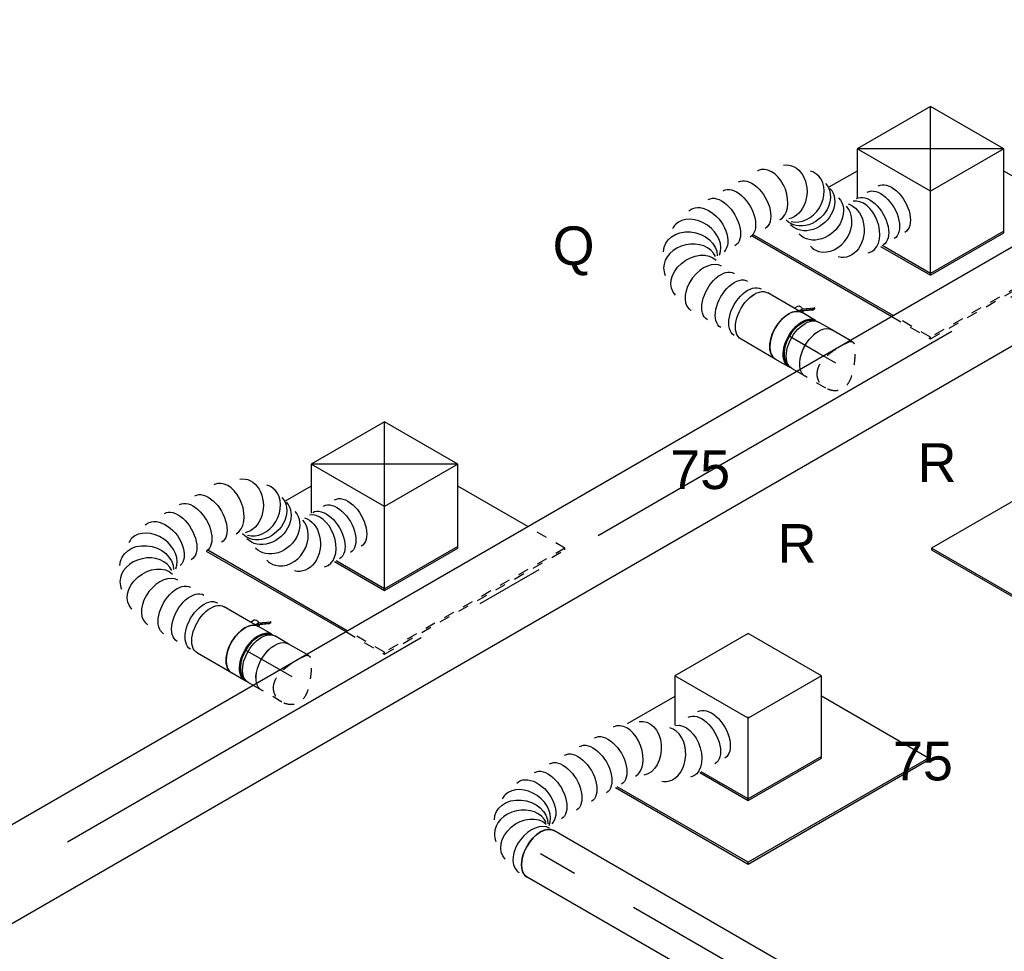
# Model space of a CAD drawing. Extents: x -138812 to 250702, y -18987 to 104055.
# Tile 33 of 193: x 16079 to 18374, y 29038 to 31210. Entities that reach past the tile are written whole.
import ezdxf
from ezdxf.enums import TextEntityAlignment as Align

# ---------------------------------------------------------------- set-up
doc = ezdxf.new("R2010")
doc.units = 0
doc.header["$LTSCALE"] = 50
doc.linetypes.add('CENTER2', pattern=[28.575, 19.05, -3.175, 3.175, -3.175])
doc.linetypes.add('STREEPJES', pattern=[0.1, 0.05, -0.05])
doc.layers.get('0').update_dxf_attribs({"linetype": 'CONTINUOUS'})
for name, color, linetype in [('WL570---_RETOUR', 112, 'CONTINUOUS'), ('WL570---_RETOUR_HL', 8, 'CONTINUOUS'), ('WL570---_RETOUR_RST', 2, 'CONTINUOUS'), ('WL570---_RETOUR_RST_HL', 1, 'CONTINUOUS'), ('WL570---_TOEVOER', 3, 'CONTINUOUS'), ('WL570---_TOEVOER_HL', 8, 'CONTINUOUS'), ('WL570---_TOEVOER_RST', 2, 'CONTINUOUS'), ('WL570---_TOEVOER_RST_HL', 1, 'CONTINUOUS'), ('WM570---_RETOUR_PR', 1, 'CONTINUOUS'), ('WM570---_RETOUR_RST_PR', 1, 'CONTINUOUS'), ('WM570---_TOEVOER_PR', 1, 'CONTINUOUS'), ('WM570---_TOEVOER_RST_PR', 1, 'CONTINUOUS')]:
    doc.layers.add(name, color=color, linetype=linetype)
doc.styles.add('BURO-018', font='ARIAL.TTF', dxfattribs={"height": 90})

# ---------------------------------------------------------------- blocks, each defined once
blk = doc.blocks.new('*U836')
at = {"color": 0, "ltscale": 10}
for p, q in [((3.7, 62.5, 2291), (1202.7, 62.5, 2291)), ((0, -62.5, 2291), (1202.7, -62.5, 2291))]:
    blk.add_line(p, q, dxfattribs=at)
at = {"color": 0, "ltscale": 10, "extrusion": (7.43708e-18, -5.9805e-17, -1)}
blk.add_ellipse((1202.7, 0, 2291), major_axis=(0, 62.5), ratio=0.57735, start_param=0, end_param=3.141593, dxfattribs=at)
at = {"layer": 'WL570---_RETOUR_HL', "linetype": 'CENTER2'}
blk.add_line((0, 0, 2291), (1202.7, 0, 2291), dxfattribs=at)
at = {"layer": 'WM570---_RETOUR_PR', "color": 1, "style": 'BURO-018'}
blk.add_attdef('POSNR', text='', height=90, dxfattribs=at).set_placement((0, 0), align=Align.MIDDLE)
blk = doc.blocks.new('*U981')
at = {"color": 0, "ltscale": 10}
for p, q in [((-100.2, 168.6, 3757), (-157.6, 69.2, 3757)), ((97.4, 168.6, 3757), (-100.2, 168.6, 3757)), ((-1.4, -2.5, 3757), (-100.2, 168.6, 3757)), ((196.2, -2.5, 3757), (97.4, 168.6, 3757)), ((-124.1, 127.3, 3757), (-252.3, 127.3, 3757)), ((-349.8, 11.9, 3757), (-171.5, -297, 3757)), ((-169.4, -293.4, 3757), (-345.7, 11.9, 3757)), ((-97.4, -168.6, 3757), (-1.4, -2.5, 3757)), ((196.2, -2.5, 3757), (-1.4, -2.5, 3757)), ((100.2, -168.6, 3757), (196.2, -2.5, 3757)), ((316.4, -293.4, 3757), (172.3, -43.8, 3757)), ((-162.5, -55.8, 3757), (-97.4, -168.6, 3757)), ((-95.3, -165.1, 3757), (-158.4, -55.8, 3757)), ((-97.4, -168.6, 3757), (100.2, -168.6, 3757)), ((102.3, -165.1, 3757), (-95.3, -165.1, 3757)), ((-171.5, -297, 3757), (-169.4, -293.4, 3757)), ((-171.5, -297, 3757), (314.4, -297, 3757)), ((316.4, -293.4, 3757), (-169.4, -293.4, 3757)), ((314.4, -297, 3757), (316.4, -293.4, 3757))]:
    blk.add_line(p, q, dxfattribs=at)
at = {"layer": 'WL570---_RETOUR_RST_HL', "linetype": 'CENTER2'}
blk.add_circle((0, 0, 3757), 0.075, dxfattribs=at)
at = {"layer": 'WL570---_RETOUR_RST', "color": 1, "style": 'BURO-018'}
for tag in ['MC', 'Q']:
    blk.add_attdef(tag, text='', height=90, dxfattribs=at).set_placement((0, 0), align=Align.MIDDLE)
at = {"layer": 'WM570---_RETOUR_RST_PR', "color": 1, "style": 'BURO-018'}
blk.add_attdef('POSNR', text='', height=90, dxfattribs=at).set_placement((0, 0), align=Align.MIDDLE)
blk = doc.blocks.new('*U982')
at = {"color": 0, "ltscale": 10}
for p, q in [((-100.2, 168.6, 4449.6), (-196.2, 2.5, 4449.6)), ((97.4, 168.6, 4449.6), (-100.2, 168.6, 4449.6)), ((-1.4, -2.5, 4449.6), (-100.2, 168.6, 4449.6)), ((196.2, -2.5, 4449.6), (97.4, 168.6, 4449.6)), ((-412.3, 127.3, 4449.6), (-414.4, 123.7, 4449.6)), ((-414.4, 123.7, 4449.6), (-171.5, -297, 4449.6)), ((-124.1, 127.3, 4449.6), (-412.3, 127.3, 4449.6)), ((-169.4, -293.4, 4449.6), (-412.3, 127.3, 4449.6)), ((-196.2, 2.5, 4449.6), (-97.4, -168.6, 4449.6)), ((-95.3, -165.1, 4449.6), (-194.1, 6, 4449.6)), ((-97.4, -168.6, 4449.6), (-1.4, -2.5, 4449.6)), ((196.2, -2.5, 4449.6), (-1.4, -2.5, 4449.6)), ((100.2, -168.6, 4449.6), (196.2, -2.5, 4449.6)), ((316.4, -293.4, 4449.6), (179.2, -55.8, 4449.6)), ((-97.4, -168.6, 4449.6), (100.2, -168.6, 4449.6)), ((102.3, -165.1, 4449.6), (-95.3, -165.1, 4449.6)), ((-171.5, -297, 4449.6), (-169.4, -293.4, 4449.6)), ((-171.5, -297, 4449.6), (314.4, -297, 4449.6)), ((316.4, -293.4, 4449.6), (-169.4, -293.4, 4449.6)), ((314.4, -297, 4449.6), (316.4, -293.4, 4449.6))]:
    blk.add_line(p, q, dxfattribs=at)
at = {"layer": 'WL570---_RETOUR_RST_HL', "linetype": 'CENTER2'}
blk.add_circle((0, 0, 4449.6), 0.075, dxfattribs=at)
at = {"layer": 'WL570---_RETOUR_RST', "color": 1, "style": 'BURO-018'}
for tag in ['MC', 'Q']:
    blk.add_attdef(tag, text='', height=90, dxfattribs=at).set_placement((0, 0), align=Align.MIDDLE)
at = {"layer": 'WM570---_RETOUR_RST_PR', "color": 1, "style": 'BURO-018'}
blk.add_attdef('POSNR', text='', height=90, dxfattribs=at).set_placement((0, 0), align=Align.MIDDLE)
blk = doc.blocks.new('*U983')
at = {"color": 0, "ltscale": 10}
for p, q in [((-99.2, 170.4, 4448.2), (-156.6, 71, 4448.2)), ((98.4, 170.4, 4448.2), (-99.2, 170.4, 4448.2)), ((-0.4, -0.7, 4448.2), (-99.2, 170.4, 4448.2)), ((197.2, -0.7, 4448.2), (-99.2, 170.4, 4448.2)), ((-0.4, -0.7, 4448.2), (98.4, 170.4, 4448.2)), ((197.2, -0.7, 4448.2), (98.4, 170.4, 4448.2)), ((-412.5, 116.9, 4448.2), (-224.7, -208.3, 4448.2)), ((-220.6, -208.3, 4448.2), (-408.4, 116.9, 4448.2)), ((-125.1, 125.5, 4448.2), (-194.7, 125.5, 4448.2)), ((-98.4, -170.4, 4448.2), (-0.4, -0.7, 4448.2)), ((197.2, -0.7, 4448.2), (-0.4, -0.7, 4448.2)), ((99.2, -170.4, 4448.2), (197.2, -0.7, 4448.2)), ((265.2, -208.3, 4448.2), (171.3, -45.6, 4448.2)), ((-165.6, -54, 4448.2), (-98.4, -170.4, 4448.2)), ((-96.3, -166.9, 4448.2), (-161.5, -54, 4448.2)), ((-98.4, -170.4, 4448.2), (99.2, -170.4, 4448.2)), ((101.2, -166.9, 4448.2), (-96.3, -166.9, 4448.2))]:
    blk.add_line(p, q, dxfattribs=at)
at = {"color": 8, "linetype": 'STREEPJES', "ltscale": 10}
for p, q in [((-224.7, -208.3, 4448.2), (-172.5, -298.8, 4448.2)), ((-170.4, -295.2, 4448.2), (-220.6, -208.3, 4448.2)), ((315.4, -295.2, 4448.2), (265.2, -208.3, 4448.2)), ((-172.5, -298.8, 4448.2), (-170.4, -295.2, 4448.2)), ((315.4, -295.2, 4448.2), (-170.4, -295.2, 4448.2)), ((313.3, -298.8, 4448.2), (315.4, -295.2, 4448.2)), ((-172.5, -298.8, 4448.2), (313.3, -298.8, 4448.2))]:
    blk.add_line(p, q, dxfattribs=at)
at = {"layer": 'WL570---_TOEVOER_RST_HL', "linetype": 'CENTER2'}
blk.add_circle((0, 0, 4448.2), 0.075, dxfattribs=at)
at = {"layer": 'WL570---_TOEVOER_RST', "color": 1, "style": 'BURO-018'}
for tag in ['MC', 'Q']:
    blk.add_attdef(tag, text='', height=90, dxfattribs=at).set_placement((0, 0), align=Align.MIDDLE)
at = {"layer": 'WM570---_TOEVOER_RST_PR', "color": 1, "style": 'BURO-018'}
blk.add_attdef('POSNR', text='', height=90, dxfattribs=at).set_placement((0, 0), align=Align.MIDDLE)
blk = doc.blocks.new('*U984')
at = {"color": 0, "ltscale": 10}
for p, q in [((-99.2, 170.4, 5487.5), (-156.6, 71, 5487.5)), ((98.4, 170.4, 5487.5), (-99.2, 170.4, 5487.5)), ((-0.4, -0.7, 5487.5), (-99.2, 170.4, 5487.5)), ((197.2, -0.7, 5487.5), (-99.2, 170.4, 5487.5)), ((-0.4, -0.7, 5487.5), (98.4, 170.4, 5487.5)), ((197.2, -0.7, 5487.5), (98.4, 170.4, 5487.5)), ((-412.5, 116.9, 5487.5), (-224.7, -208.3, 5487.5)), ((-220.6, -208.3, 5487.5), (-408.4, 116.9, 5487.5)), ((-125.1, 125.5, 5487.5), (-200.8, 125.5, 5487.5)), ((-98.4, -170.4, 5487.5), (-0.4, -0.7, 5487.5)), ((197.2, -0.7, 5487.5), (-0.4, -0.7, 5487.5)), ((99.2, -170.4, 5487.5), (197.2, -0.7, 5487.5)), ((265.2, -208.3, 5487.5), (171.3, -45.6, 5487.5)), ((-165.6, -54, 5487.5), (-98.4, -170.4, 5487.5)), ((-96.3, -166.9, 5487.5), (-161.5, -54, 5487.5)), ((-98.4, -170.4, 5487.5), (99.2, -170.4, 5487.5)), ((101.2, -166.9, 5487.5), (-96.3, -166.9, 5487.5))]:
    blk.add_line(p, q, dxfattribs=at)
at = {"color": 8, "linetype": 'STREEPJES', "ltscale": 10}
for p, q in [((-224.7, -208.3, 5487.5), (-172.5, -298.8, 5487.5)), ((-170.4, -295.2, 5487.5), (-220.6, -208.3, 5487.5)), ((315.4, -295.2, 5487.5), (265.2, -208.3, 5487.5)), ((-172.5, -298.8, 5487.5), (-170.4, -295.2, 5487.5)), ((315.4, -295.2, 5487.5), (-170.4, -295.2, 5487.5)), ((313.3, -298.8, 5487.5), (315.4, -295.2, 5487.5)), ((-172.5, -298.8, 5487.5), (313.3, -298.8, 5487.5))]:
    blk.add_line(p, q, dxfattribs=at)
at = {"layer": 'WL570---_TOEVOER_RST_HL', "linetype": 'CENTER2'}
blk.add_circle((0, 0, 5487.5), 0.075, dxfattribs=at)
at = {"layer": 'WL570---_TOEVOER_RST', "color": 1, "style": 'BURO-018'}
for tag in ['MC', 'Q']:
    blk.add_attdef(tag, text='', height=90, dxfattribs=at).set_placement((0, 0), align=Align.MIDDLE)
at = {"layer": 'WM570---_TOEVOER_RST_PR', "color": 1, "style": 'BURO-018'}
blk.add_attdef('POSNR', text='', height=90, dxfattribs=at).set_placement((0, 0), align=Align.MIDDLE)
blk = doc.blocks.new('*U1141')
at = {"color": 0, "ltscale": 10}
for centre, major_axis, ratio, start_param, end_param in [((0, 0, 3141.4), (0, 62.5), 0.57735, 3.141593, 6.283185), ((16.5, 0, 3141.4), (8.2, 62.3), 0.646887, 3.226552, 6.198226), ((16.5, 0, 3141.4), (8.2, 62.3), 0.646887, 6.198226, 6.368145), ((64.5, -21.7, 3141.4), (46.5, 42.5), 0.803023, 6.107746, 6.458625), ((64.5, -21.7, 3141.4), (46.5, 42.5), 0.803023, 3.317032, 6.107746), ((78.4, -66.7, 3141.4), (-62.7, 5.4), 0.750739, 0.1323, 3.009293), ((78.4, -66.7, 3141.4), (-62.7, 5.4), 0.750739, 3.009293, 3.273893), ((-50.1, -304, 3141.4), (48.5, -40.2), 0.643852, 3.250818, 6.17396), ((-137.3, -346.8, 3141.4), (-30, 55.6), 0.733285, 0.158952, 2.982641), ((-137.3, -346.8, 3141.4), (-30, 55.6), 0.733285, 6.124233, 6.442137), ((-50.1, -304, 3141.4), (48.5, -40.2), 0.643852, 6.17396, 6.392411)]:
    blk.add_ellipse(centre, major_axis=major_axis, ratio=ratio, start_param=start_param, end_param=end_param, dxfattribs=at)
at = {"color": 0, "ltscale": 10, "extrusion": (7.43708e-18, -5.9805e-17, -1)}
for centre, major_axis, ratio, start_param, end_param in [((44.2, -7.4, 3141.4), (-26.6, -57), 0.750739, 3.009293, 6.150885), ((76.2, -41.9, 3141.4), (60.1, 19), 0.803023, 6.107746, 9.249338), ((71, -94.4, 3141.4), (58, -24), 0.646887, 6.198226, 9.339819), ((52.6, -126.2, 3141.4), (54.1, -31.2), 0.57735, 0, 3.141593), ((32.4, -161.2, 3141.4), (54.1, -31.2), 0.57735, 0, 3.141593), ((12.2, -196.2, 3141.4), (54.1, -31.2), 0.57735, 0, 3.141593), ((-8, -231.2, 3141.4), (54.1, -31.2), 0.57735, 0, 3.141593), ((-28.2, -266.2, 3141.4), (54.1, -31.2), 0.57735, 0, 3.141593), ((-81.1, -330.7, 3141.4), (-30, 55.6), 0.733285, 2.982641, 6.124233), ((-168.3, -373.5, 3141.4), (48.5, -40.2), 0.643852, 0.109226, 3.250818), ((-193.2, -416.7, 3141.4), (54.1, -31.3), 0.57735, 0, 3.141593), ((-206.4, -439.5, 3141.4), (54.1, -31.3), 0.57735, 0, 3.141593)]:
    blk.add_ellipse(centre, major_axis=major_axis, ratio=ratio, start_param=start_param, end_param=end_param, dxfattribs=at)
at = {"layer": 'WM570---_RETOUR_PR', "color": 1, "style": 'BURO-018'}
blk.add_attdef('POSNR', text='', height=90, dxfattribs=at).set_placement((0, 0), align=Align.MIDDLE)
blk = doc.blocks.new('*U1173')
at = {"color": 8, "linetype": 'STREEPJES', "ltscale": 10}
blk.add_line((-40.3, 62.5, 3504.5), (-17.1, 62.5, 3504.5), dxfattribs=at)
at = {"color": 0, "ltscale": 10}
for p, q in [((-17.1, 62.5, 3504.5), (-4.1, 62.5, 3504.5)), ((4.1, 62.5, 3504.5), (40.3, 62.5, 3504.5)), ((-40.3, -62.5, 3504.5), (-4.1, -62.5, 3504.5)), ((4.1, -62.5, 3504.5), (40.3, -62.5, 3504.5))]:
    blk.add_line(p, q, dxfattribs=at)
at = {"color": 8, "linetype": 'STREEPJES', "ltscale": 10, "extrusion": (7.43708e-18, -5.9805e-17, -1)}
blk.add_ellipse((-40.3, 0, 3504.5), major_axis=(0, 62.5), ratio=0.57735, start_param=0, end_param=0.528524, dxfattribs=at)
at = {"color": 0, "ltscale": 10, "extrusion": (7.43708e-18, -5.9805e-17, -1)}
for centre, major_axis, start_param, end_param in [((-40.3, 0, 3504.5), (0, 62.5), 0.528524, 3.141593), ((-4.1, 0, 3504.5), (0, 62.5), 0, 3.141593), ((4.1, 0, 3504.5), (0, 62.5), 0, 3.254972), ((4.1, 0, 3504.5), (0, 62.5), 6.169805, 6.280044), ((4.1, 0, 3504.5), (0, 59.4), 0.107903, 3.033689), ((40.3, 0, 3504.5), (0, 62.5), 0, 3.141593)]:
    blk.add_ellipse(centre, major_axis=major_axis, ratio=0.57735, start_param=start_param, end_param=end_param, dxfattribs=at)
at = {"layer": 'WL570---_TOEVOER_HL', "linetype": 'CENTER2'}
blk.add_line((-40.3, 0, 3504.5), (40.3, 0, 3504.5), dxfattribs=at)
at = {"layer": 'WM570---_TOEVOER_PR', "color": 1, "style": 'BURO-018'}
blk.add_attdef('POSNR', text='', height=90, dxfattribs=at).set_placement((0, 0), align=Align.MIDDLE)
blk = doc.blocks.new('*U1174')
at = {"color": 2, "ltscale": 10}
for p, q in [((-71, 59.4, 3565.5), (-79.2, 59.4, 3565.5)), ((-46.1, 62.5, 3565.5), (46.1, 62.5, 3565.5)), ((-71, -59.4, 3565.5), (-79.2, -59.4, 3565.5)), ((-64.1, -79.7, 3565.5), (-40.4, -63.1, 3565.5)), ((-38.8, -64.3, 3565.5), (-62.5, -81, 3565.5)), ((-46.1, -62.5, 3565.5), (-25.2, -62.5, 3565.5)), ((-38.8, -64.3, 3565.5), (-42.2, -70.2, 3565.5)), ((-40.4, -63.1, 3565.5), (-38.8, -64.3, 3565.5)), ((-25.2, -62.5, 3565.5), (-30.1, -71, 3565.5)), ((-25.2, -62.5, 3565.5), (46.1, -62.5, 3565.5)), ((-64.1, -79.7, 3565.5), (-67.5, -85.6, 3565.5)), ((-67.5, -85.6, 3565.5), (-65.9, -86.9, 3565.5)), ((-42.2, -70.2, 3565.5), (-65.9, -86.9, 3565.5)), ((-65.9, -86.9, 3565.5), (-62.5, -81, 3565.5)), ((-62.5, -81, 3565.5), (-64.1, -79.7, 3565.5))]:
    blk.add_line(p, q, dxfattribs=at)
for centre, major_axis, start_param, end_param in [((-82.3, 0, 3565.5), (0, 59.4), 3.249496, 6.175282), ((-46.1, 0, 3565.5), (0, 62.5), 3.141593, 6.283185)]:
    blk.add_ellipse(centre, major_axis=major_axis, ratio=0.57735, start_param=start_param, end_param=end_param, dxfattribs=at)
at = {"color": 2, "ltscale": 10, "extrusion": (1.23904e-16, 7.43708e-18, -1)}
for centre, major_axis, start_param, end_param in [((46.1, 0, 3565.5), (0, 62.5), 0, 3.141593), ((-38.3, -66.3, 3565.5), (8.15, -4.7), 2.282546, 2.962558), ((-38.3, -66.3, 3565.5), (8.15, -4.7), 0, 1.721651)]:
    blk.add_ellipse(centre, major_axis=major_axis, ratio=0.57735, start_param=start_param, end_param=end_param, dxfattribs=at)
at = {"layer": 'WL570---_TOEVOER', "color": 1, "style": 'BURO-018'}
blk.add_attdef('I', text='', height=90, dxfattribs=at).set_placement((0, 0), align=Align.MIDDLE)
at = {"layer": 'WM570---_TOEVOER_PR', "color": 1, "style": 'BURO-018'}
blk.add_attdef('POSNR', text='', height=90, dxfattribs=at).set_placement((0, 0), align=Align.MIDDLE)
blk = doc.blocks.new('*U1175')
at = {"color": 0, "ltscale": 10, "extrusion": (7.43708e-18, -5.9805e-17, -1)}
for centre, major_axis, ratio, start_param, end_param in [((0, 0, 3598.1), (0, 62.5), 0.57735, 0, 3.141593), ((18.1, 0, 3598.1), (0, 62.5), 0.57735, 0, 3.141593), ((54.4, 0, 3598.1), (0, 62.5), 0.57735, 0, 3.141593), ((90.7, 0, 3598.1), (0, 62.5), 0.57735, 0, 3.141593), ((162.8, -9, 3598.1), (-26.6, -57), 0.750739, 3.009293, 6.150885), ((201.9, -51.2, 3598.1), (60.1, 19), 0.803023, 6.107746, 9.249338), ((195.5, -115.1, 3598.1), (58, -24), 0.646887, 6.198226, 9.339819), ((175.2, -150.2, 3598.1), (54.1, -31.2), 0.57735, 0, 3.141593), ((154.9, -185.6, 3598.1), (54.1, -31.2), 0.57735, 0, 3.141593), ((134.5, -220.9, 3598.1), (54.1, -31.2), 0.57735, 0, 3.141593), ((-79.4, -276.3, 3598.1), (29.3, -56), 0.773325, 0.18266, 3.324253), ((-13.6, -277.3, 3598.1), (-18.5, -59.7), 0.806341, 0, 3.141593), ((14.9, -286.1, 3598.1), (-18.5, -59.7), 0.806341, 0, 3.141593), ((29.1, -290.6, 3598.1), (-18.5, -59.7), 0.806341, 0, 3.141593), ((80.7, -287.2, 3598.1), (-29.3, 56), 0.773325, 2.958932, 6.100525), ((-123, -324.9, 3598.1), (54.1, -31.2), 0.57735, 0, 3.141593), ((-137.6, -350.3, 3598.1), (54.1, -31.3), 0.57735, 0, 3.141593), ((-152.2, -375.6, 3598.1), (54.1, -31.3), 0.57735, 0, 3.141593)]:
    blk.add_ellipse(centre, major_axis=major_axis, ratio=ratio, start_param=start_param, end_param=end_param, dxfattribs=at)
at = {"color": 0, "ltscale": 10}
for centre, major_axis, ratio, start_param, end_param in [((129.1, 0, 3598.1), (8.2, 62.3), 0.646887, 3.226552, 6.198226), ((129.1, 0, 3598.1), (8.2, 62.3), 0.646887, 6.198226, 6.368145), ((187.6, -26.5, 3598.1), (46.5, 42.5), 0.803023, 3.317032, 6.107746), ((187.6, -26.5, 3598.1), (46.5, 42.5), 0.803023, 6.107746, 6.458625), ((204.6, -81.4, 3598.1), (-62.7, 5.4), 0.750739, 0.1323, 3.009293), ((204.6, -81.4, 3598.1), (-62.7, 5.4), 0.750739, 3.009293, 3.273893), ((-44.9, -267.6, 3598.1), (-1.7, -63.3), 0.808101, 3.365216, 6.059562), ((-44.9, -267.6, 3598.1), (-1.7, -63.3), 0.808101, 2.917969, 3.365216), ((111.9, -260, 3598.1), (48.6, -40), 0.660948, 3.251447, 6.173331), ((46.2, -295.9, 3598.1), (1.7, 63.3), 0.808101, 0.223624, 2.917969), ((-110.6, -303.5, 3598.1), (-48.6, 40), 0.660948, 0.109854, 3.031739), ((-110.6, -303.5, 3598.1), (-48.6, 40), 0.660948, 6.173331, 6.393039), ((111.9, -260, 3598.1), (48.6, -40), 0.660948, 6.173331, 6.393039), ((46.2, -295.9, 3598.1), (1.7, 63.3), 0.808101, 2.917969, 3.365216)]:
    blk.add_ellipse(centre, major_axis=major_axis, ratio=ratio, start_param=start_param, end_param=end_param, dxfattribs=at)
at = {"layer": 'WM570---_TOEVOER_PR', "color": 1, "style": 'BURO-018'}
blk.add_attdef('POSNR', text='', height=90, dxfattribs=at).set_placement((0, 0), align=Align.MIDDLE)
blk = doc.blocks.new('*U1176')
at = {"color": 8, "linetype": 'STREEPJES', "ltscale": 10}
blk.add_line((-40.3, 62.5, 4539.5), (-17.1, 62.5, 4539.5), dxfattribs=at)
at = {"color": 0, "ltscale": 10}
for p, q in [((-17.1, 62.5, 4539.5), (-4.1, 62.5, 4539.5)), ((4.1, 62.5, 4539.5), (40.3, 62.5, 4539.5)), ((-40.3, -62.5, 4539.5), (-4.1, -62.5, 4539.5)), ((4.1, -62.5, 4539.5), (40.3, -62.5, 4539.5))]:
    blk.add_line(p, q, dxfattribs=at)
at = {"color": 8, "linetype": 'STREEPJES', "ltscale": 10, "extrusion": (7.43708e-18, -5.9805e-17, -1)}
blk.add_ellipse((-40.3, 0, 4539.5), major_axis=(0, 62.5), ratio=0.57735, start_param=0, end_param=0.528524, dxfattribs=at)
at = {"color": 0, "ltscale": 10, "extrusion": (7.43708e-18, -5.9805e-17, -1)}
for centre, major_axis, start_param, end_param in [((-40.3, 0, 4539.5), (0, 62.5), 0.528524, 3.141593), ((-4.1, 0, 4539.5), (0, 62.5), 0, 3.141593), ((4.1, 0, 4539.5), (0, 62.5), 0, 3.254972), ((4.1, 0, 4539.5), (0, 62.5), 6.169805, 6.280044), ((4.1, 0, 4539.5), (0, 59.4), 0.107903, 3.033689), ((40.3, 0, 4539.5), (0, 62.5), 0, 3.141593)]:
    blk.add_ellipse(centre, major_axis=major_axis, ratio=0.57735, start_param=start_param, end_param=end_param, dxfattribs=at)
at = {"layer": 'WL570---_TOEVOER_HL', "linetype": 'CENTER2'}
blk.add_line((-40.3, 0, 4539.5), (40.3, 0, 4539.5), dxfattribs=at)
at = {"layer": 'WM570---_TOEVOER_PR', "color": 1, "style": 'BURO-018'}
blk.add_attdef('POSNR', text='', height=90, dxfattribs=at).set_placement((0, 0), align=Align.MIDDLE)
blk = doc.blocks.new('*U1177')
at = {"color": 2, "ltscale": 10}
for p, q in [((-71, 59.4, 4600.6), (-79.2, 59.4, 4600.6)), ((-46.1, 62.5, 4600.6), (46.1, 62.5, 4600.6)), ((-71, -59.4, 4600.6), (-79.2, -59.4, 4600.6)), ((-64.1, -79.7, 4600.6), (-40.4, -63.1, 4600.6)), ((-38.8, -64.3, 4600.6), (-62.5, -81, 4600.6)), ((-46.1, -62.5, 4600.6), (-25.2, -62.5, 4600.6)), ((-38.8, -64.3, 4600.6), (-42.2, -70.2, 4600.6)), ((-40.4, -63.1, 4600.6), (-38.8, -64.3, 4600.6)), ((-38.3, -64, 4600.6), (-38.8, -64.3, 4600.6)), ((-25.2, -62.5, 4600.6), (-30.1, -71, 4600.6)), ((-25.2, -62.5, 4600.6), (46.1, -62.5, 4600.6)), ((-64.1, -79.7, 4600.6), (-67.5, -85.6, 4600.6)), ((-67.5, -85.6, 4600.6), (-65.9, -86.9, 4600.6)), ((-42.2, -70.2, 4600.6), (-65.9, -86.9, 4600.6)), ((-65.9, -86.9, 4600.6), (-62.5, -81, 4600.6)), ((-62.5, -81, 4600.6), (-64.1, -79.7, 4600.6))]:
    blk.add_line(p, q, dxfattribs=at)
for centre, major_axis, start_param, end_param in [((-82.3, 0, 4600.6), (0, 59.4), 3.249496, 6.175282), ((-46.1, 0, 4600.6), (0, 62.5), 3.141593, 6.283185)]:
    blk.add_ellipse(centre, major_axis=major_axis, ratio=0.57735, start_param=start_param, end_param=end_param, dxfattribs=at)
at = {"color": 2, "ltscale": 10, "extrusion": (1.23904e-16, 7.43708e-18, -1)}
for centre, major_axis, start_param, end_param in [((46.1, 0, 4600.6), (0, 62.5), 0, 3.141593), ((-38.3, -66.3, 4600.6), (8.15, -4.7), 2.282546, 2.962558), ((-38.3, -66.3, 4600.6), (8.15, -4.7), 0, 1.721651)]:
    blk.add_ellipse(centre, major_axis=major_axis, ratio=0.57735, start_param=start_param, end_param=end_param, dxfattribs=at)
at = {"layer": 'WL570---_TOEVOER', "color": 1, "style": 'BURO-018'}
blk.add_attdef('I', text='', height=90, dxfattribs=at).set_placement((0, 0), align=Align.MIDDLE)
at = {"layer": 'WM570---_TOEVOER_PR', "color": 1, "style": 'BURO-018'}
blk.add_attdef('POSNR', text='', height=90, dxfattribs=at).set_placement((0, 0), align=Align.MIDDLE)
blk = doc.blocks.new('*U1178')
at = {"color": 0, "ltscale": 10, "extrusion": (7.43708e-18, -5.9805e-17, -1)}
for centre, major_axis, ratio, start_param, end_param in [((0, 0, 4633.2), (0, 62.5), 0.57735, 0, 3.141593), ((18.1, 0, 4633.2), (0, 62.5), 0.57735, 0, 3.141593), ((54.4, 0, 4633.2), (0, 62.5), 0.57735, 0, 3.141593), ((90.7, 0, 4633.2), (0, 62.5), 0.57735, 0, 3.141593), ((162.8, -9, 4633.2), (-26.6, -57), 0.750739, 3.009293, 6.150885), ((201.9, -51.2, 4633.2), (60.1, 19), 0.803023, 6.107746, 9.249338), ((195.5, -115.1, 4633.2), (58, -24), 0.646887, 6.198226, 9.339819), ((175.2, -150.2, 4633.2), (54.1, -31.2), 0.57735, 0, 3.141593), ((154.9, -185.6, 4633.2), (54.1, -31.2), 0.57735, 0, 3.141593), ((134.5, -220.9, 4633.2), (54.1, -31.2), 0.57735, 0, 3.141593), ((-79.4, -276.3, 4633.2), (29.3, -56), 0.773325, 0.18266, 3.324253), ((-13.6, -277.3, 4633.2), (-18.5, -59.7), 0.806341, 0, 3.141593), ((14.9, -286.1, 4633.2), (-18.5, -59.7), 0.806341, 0, 3.141593), ((29.1, -290.6, 4633.2), (-18.5, -59.7), 0.806341, 0, 3.141593), ((80.7, -287.2, 4633.2), (-29.3, 56), 0.773325, 2.958932, 6.100525), ((-123, -324.9, 4633.2), (54.1, -31.2), 0.57735, 0, 3.141593), ((-137.6, -350.3, 4633.2), (54.1, -31.3), 0.57735, 0, 3.141593), ((-152.2, -375.6, 4633.2), (54.1, -31.3), 0.57735, 0, 3.141593)]:
    blk.add_ellipse(centre, major_axis=major_axis, ratio=ratio, start_param=start_param, end_param=end_param, dxfattribs=at)
at = {"color": 0, "ltscale": 10}
for centre, major_axis, ratio, start_param, end_param in [((129.1, 0, 4633.2), (8.2, 62.3), 0.646887, 3.226552, 6.198226), ((129.1, 0, 4633.2), (8.2, 62.3), 0.646887, 6.198226, 6.368145), ((187.6, -26.5, 4633.2), (46.5, 42.5), 0.803023, 3.317032, 6.107746), ((187.6, -26.5, 4633.2), (46.5, 42.5), 0.803023, 6.107746, 6.458625), ((204.6, -81.4, 4633.2), (-62.7, 5.4), 0.750739, 0.1323, 3.009293), ((204.6, -81.4, 4633.2), (-62.7, 5.4), 0.750739, 3.009293, 3.273893), ((-44.9, -267.6, 4633.2), (-1.7, -63.3), 0.808101, 3.365216, 6.059562), ((-44.9, -267.6, 4633.2), (-1.7, -63.3), 0.808101, 2.917969, 3.365216), ((111.9, -260, 4633.2), (48.6, -40), 0.660948, 3.251447, 6.173331), ((46.2, -295.9, 4633.2), (1.7, 63.3), 0.808101, 0.223624, 2.917969), ((-110.6, -303.5, 4633.2), (-48.6, 40), 0.660948, 0.109854, 3.031739), ((-110.6, -303.5, 4633.2), (-48.6, 40), 0.660948, 6.173331, 6.393039), ((111.9, -260, 4633.2), (48.6, -40), 0.660948, 6.173331, 6.393039), ((46.2, -295.9, 4633.2), (1.7, 63.3), 0.808101, 2.917969, 3.365216)]:
    blk.add_ellipse(centre, major_axis=major_axis, ratio=ratio, start_param=start_param, end_param=end_param, dxfattribs=at)
at = {"layer": 'WM570---_TOEVOER_PR', "color": 1, "style": 'BURO-018'}
blk.add_attdef('POSNR', text='', height=90, dxfattribs=at).set_placement((0, 0), align=Align.MIDDLE)
blk = doc.blocks.new('*U1179')
at = {"color": 8, "linetype": 'STREEPJES', "ltscale": 10}
for p, q in [((-8.4, 62.5, 4478), (46.8, 62.5, 4478)), ((-8.4, -62.5, 4478), (-2.3, -62.5, 4478))]:
    blk.add_line(p, q, dxfattribs=at)
at = {"color": 0, "ltscale": 10}
blk.add_line((-2.3, -62.5, 4478), (46.8, -62.5, 4478), dxfattribs=at)
at = {"color": 8, "linetype": 'STREEPJES', "ltscale": 10, "extrusion": (1.45219e-16, 1.97432e-17, -1)}
blk.add_ellipse((46.8, 0, 4478), major_axis=(0, 62.5), ratio=0.57735, start_param=0, end_param=0.528524, dxfattribs=at)
at = {"color": 0, "ltscale": 10, "extrusion": (1.45219e-16, 1.97432e-17, -1)}
blk.add_ellipse((46.8, 0, 4478), major_axis=(0, 62.5), ratio=0.57735, start_param=0.528524, end_param=3.141593, dxfattribs=at)
at = {"color": 8, "linetype": 'STREEPJES', "ltscale": 10}
blk.add_spline([(25.5, 44.2, 4478), (14.8, 55.7, 4478), (-0.1, 61.7, 4478), (-16.9, 61.7, 4478), (-32.4, 55.7, 4478), (-43.4, 44.2, 4478), (-48.1, 28.4, 4478), (-46.8, 9.8, 4478), (-41.3, -9.8, 4478), (-33.7, -28.4, 4478), (-25.5, -44.2, 4478), (-17.9, -55.7, 4478), (-11.4, -61.7, 4478), (-5.6, -61.7, 4478), (0.4, -55.7, 4478), (7.6, -44.2, 4478), (16.2, -28.4, 4478), (24.4, -9.8, 4478), (29.9, 9.8, 4478), (30.6, 28.4, 4478), (25.5, 44.2, 4478)], degree=3, dxfattribs=at)
at = {"layer": 'WL570---_TOEVOER_HL', "linetype": 'CENTER2'}
blk.add_line((0, 0, 4478), (46.8, 0, 4478), dxfattribs=at)
at = {"layer": 'WM570---_TOEVOER_PR', "color": 1, "style": 'BURO-018'}
blk.add_attdef('POSNR', text='', height=90, dxfattribs=at).set_placement((0, 0), align=Align.MIDDLE)
blk = doc.blocks.new('*U1180')
at = {"color": 0, "ltscale": 10}
for p, q in [((5.2, 100, 1889.1), (4205.6, 100, 1889.1)), ((5.2, -100, 1889.1), (4205.6, -100, 1889.1))]:
    blk.add_line(p, q, dxfattribs=at)
at = {"layer": 'WL570---_TOEVOER_HL', "linetype": 'CENTER2'}
blk.add_line((0, 0, 1889.1), (4205.6, 0, 1889.1), dxfattribs=at)
at = {"layer": 'WM570---_TOEVOER_PR', "color": 1, "style": 'BURO-018'}
blk.add_attdef('POSNR', text='', height=90, dxfattribs=at).set_placement((0, 0), align=Align.MIDDLE)
blk = doc.blocks.new('*U1181')
at = {"color": 8, "linetype": 'STREEPJES', "ltscale": 10}
for p, q in [((-8.4, 62.5, 3442.9), (46.8, 62.5, 3442.9)), ((-8.4, -62.5, 3442.9), (-2.3, -62.5, 3442.9))]:
    blk.add_line(p, q, dxfattribs=at)
at = {"color": 0, "ltscale": 10}
blk.add_line((-2.3, -62.5, 3442.9), (46.8, -62.5, 3442.9), dxfattribs=at)
at = {"color": 8, "linetype": 'STREEPJES', "ltscale": 10, "extrusion": (1.45219e-16, 1.97432e-17, -1)}
blk.add_ellipse((46.8, 0, 3442.9), major_axis=(0, 62.5), ratio=0.57735, start_param=0, end_param=0.528524, dxfattribs=at)
at = {"color": 0, "ltscale": 10, "extrusion": (1.45219e-16, 1.97432e-17, -1)}
blk.add_ellipse((46.8, 0, 3442.9), major_axis=(0, 62.5), ratio=0.57735, start_param=0.528524, end_param=3.141593, dxfattribs=at)
at = {"color": 8, "linetype": 'STREEPJES', "ltscale": 10}
blk.add_spline([(25.5, 44.2, 3442.9), (14.8, 55.7, 3442.9), (-0.1, 61.7, 3442.9), (-16.9, 61.7, 3442.9), (-32.4, 55.7, 3442.9), (-43.4, 44.2, 3442.9), (-48.1, 28.4, 3442.9), (-46.8, 9.8, 3442.9), (-41.3, -9.8, 3442.9), (-33.7, -28.4, 3442.9), (-25.5, -44.2, 3442.9), (-17.9, -55.7, 3442.9), (-11.4, -61.7, 3442.9), (-5.6, -61.7, 3442.9), (0.4, -55.7, 3442.9), (7.6, -44.2, 3442.9), (16.2, -28.4, 3442.9), (24.4, -9.8, 3442.9), (29.9, 9.8, 3442.9), (30.6, 28.4, 3442.9), (25.5, 44.2, 3442.9)], degree=3, dxfattribs=at)
at = {"layer": 'WL570---_TOEVOER_HL', "linetype": 'CENTER2'}
blk.add_line((0, 0, 3442.9), (46.8, 0, 3442.9), dxfattribs=at)
at = {"layer": 'WM570---_TOEVOER_PR', "color": 1, "style": 'BURO-018'}
blk.add_attdef('POSNR', text='', height=90, dxfattribs=at).set_placement((0, 0), align=Align.MIDDLE)

msp = doc.modelspace()

# ---------------------------------------------------------------- block references
at = {"layer": 'WL570---_RETOUR', "rotation": 149.9999999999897}
for name, p in [('*U1141', (17292.74441, 29265.5616, -3141.43475)), ('*U836', (18334.32124, 28664.20694, -2290.99083))]:
    msp.add_blockref(name, p, dxfattribs=at)
at = {"layer": 'WL570---_RETOUR_RST'}
ref = msp.add_blockref('*U982', (18625.04103, 30074.34202, -4449.59461), dxfattribs=dict(at, rotation=30.00000000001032))
ref.add_attrib('Q', '75', dxfattribs={"color": 1, "height": 90, "style": 'BURO-018'}).set_placement((18184.43492, 29481.11188), align=Align.MIDDLE)
ref.add_attrib('MC', 'R', dxfattribs={"color": 1, "height": 90, "style": 'BURO-018'}).set_placement((17890.9856, 29989.381), align=Align.MIDDLE)
ref = msp.add_blockref('*U981', (17776.78897, 29584.60347, -3756.9997), dxfattribs=dict(at, rotation=30.00000000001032))
ref.add_attrib('Q', '75', dxfattribs={"color": 1, "height": 90, "style": 'BURO-018'}).set_placement((18510.8444, 29669.56448), align=Align.MIDDLE)
ref.add_attrib('MC', 'R', dxfattribs={"color": 1, "height": 90, "style": 'BURO-018'}).set_placement((18217.39508, 30177.83361), align=Align.MIDDLE)
at = {"layer": 'WL570---_TOEVOER'}
for name, p, rotation in [('*U1178', (17791.65235, 30519.51211, -4633.1571), 149.9999999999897), ('*U1180', (14952.47521, 28579.18848, -1889.12512), 30.00000000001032), ('*U1177', (17831.56853, 30496.46649, -4600.56568), 149.9999999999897), ('*U1176', (17906.34507, 30453.29424, -4539.51089), 149.9999999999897), ('*U1179', (17981.72265, 30409.77497, -4477.96535), 149.9999999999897), ('*U1175', (16524.00457, 29787.63532, -3598.12703), 149.9999999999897), ('*U1174', (16563.92075, 29764.58971, -3565.53561), 149.9999999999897), ('*U1173', (16638.69729, 29721.41745, -3504.48081), 149.9999999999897), ('*U1181', (16714.07488, 29677.89818, -3442.93528), 149.9999999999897)]:
    msp.add_blockref(name, p, dxfattribs=dict(at, rotation=rotation))
at = {"layer": 'WL570---_TOEVOER_RST'}
ref = msp.add_blockref('*U984', (18202.12487, 30811.33432, -5487.52899), dxfattribs=dict(at, rotation=30.00000000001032))
ref.add_attrib('Q', '75', dxfattribs={"color": 1, "height": 90, "style": 'BURO-018'}).set_placement((18797.85341, 30470.447), align=Align.MIDDLE)
ref.add_attrib('MC', 'Q', dxfattribs={"color": 1, "height": 90, "style": 'BURO-018'}).set_placement((18797.85341, 31152.22164), align=Align.MIDDLE)
ref = msp.add_blockref('*U983', (16929.18892, 30076.40441, -4448.18114), dxfattribs=dict(at, rotation=30.00000000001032))
ref.add_attrib('Q', '75', dxfattribs={"color": 1, "height": 90, "style": 'BURO-018'}).set_placement((17665.14886, 30160.42375), align=Align.MIDDLE)
ref.add_attrib('MC', 'Q', dxfattribs={"color": 1, "height": 90, "style": 'BURO-018'}).set_placement((17369.93178, 30671.75473), align=Align.MIDDLE)

doc.saveas('drawing.dxf')
